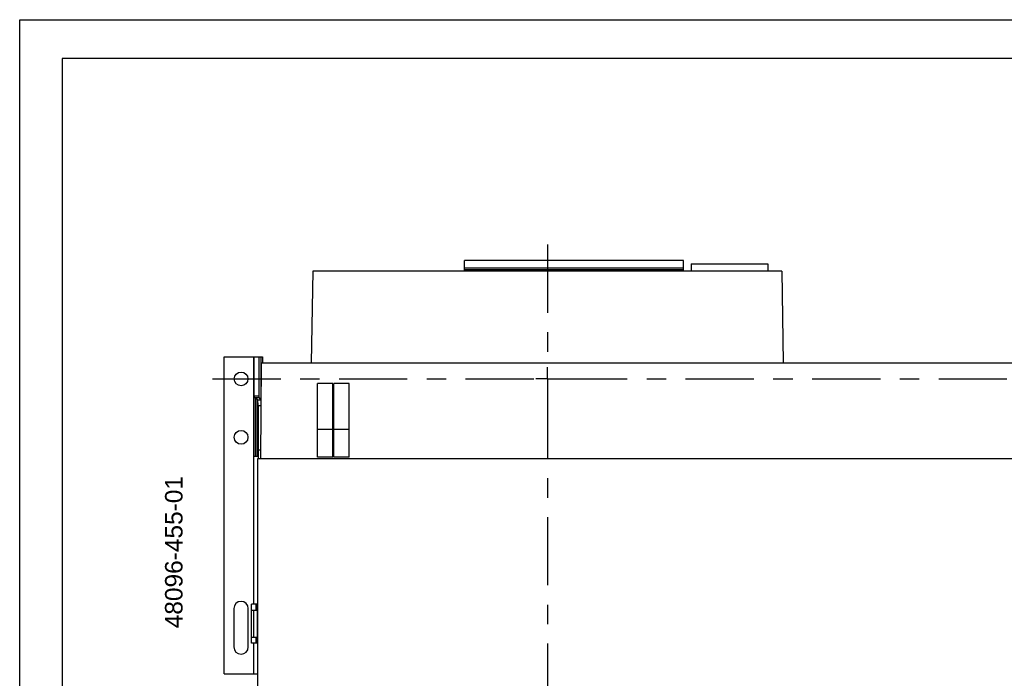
# Model space of a CAD drawing. Extents: x 0 to 17, y 0 to 11.
# Tile 3 of 27: x 0 to 5.1, y 7.6 to 11. Entities that reach past the tile are written whole.
import ezdxf
from ezdxf.enums import TextEntityAlignment as Align

# ---------------------------------------------------------------- set-up
doc = ezdxf.new("R2010")
doc.units = 0
doc.header["$LTSCALE"] = 0.935
doc.linetypes.add('CENTER', pattern=[0.6, 0.375, -0.075, 0.075, -0.075])
doc.layers.get('0').update_dxf_attribs({"linetype": 'CONTINUOUS'})
doc.layers.add('DEFAULT_1', color=7, linetype='CENTER')
doc.styles.add('TEXTSTYLE_0', font='arial.ttf', dxfattribs={"width": 0.8})

msp = doc.modelspace()

# ---------------------------------------------------------------- linework, layer by layer
at = {"color": 7, "linetype": 'CONTINUOUS'}
for p, q in [((0, 0), (0, 11)), ((0, 11), (17, 11)), ((3.4127700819, 9.7625938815), (2.2859984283, 9.7625938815)), ((2.2859984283, 9.7074757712), (2.2859984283, 9.7625938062)), ((3.4127700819, 9.7222526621), (2.2859984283, 9.7222526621)), ((3.4127700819, 9.7074757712), (3.4127700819, 9.7625938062)), ((3.4521401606, 9.7448773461), (3.4521401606, 9.7074757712)), ((3.4521401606, 9.7448773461), (3.845840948, 9.7448773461)), ((3.845840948, 9.7448773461), (3.845840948, 9.7074757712)), ((1.5067070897, 9.7074757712), (1.4984743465, 9.2358222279)), ((3.9172582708, 9.7074757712), (1.5067070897, 9.7074757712)), ((3.4127700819, 9.7144145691), (2.2859984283, 9.7144145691)), ((3.9172582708, 9.7074757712), (3.9254910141, 9.2358222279)), ((1.051352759, 7.6373970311), (1.051352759, 9.2673182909)), ((1.051352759, 9.2673182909), (1.2489905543, 9.2673182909)), ((1.2017464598, 9.2673182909), (1.2017464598, 7.9949718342)), ((1.2048960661, 8.7555072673), (1.2048960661, 9.2673182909)), ((1.2285181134, 9.2673182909), (1.2285181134, 9.0635929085)), ((1.2308243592, 9.0562042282), (1.2308243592, 9.2673182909)), ((1.239765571, 9.2673182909), (1.239765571, 9.0443388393)), ((1.2489905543, 9.2673182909), (1.2489905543, 9.2358222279)), ((1.2395417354, 8.7436962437), (1.2438364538, 9.2358222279)), ((1.2438364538, 9.2358222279), (6.8966643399, 9.2358222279)), ((1.5316677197, 8.7515702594), (1.5316677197, 9.1295230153)), ((1.6104078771, 9.1295230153), (1.5316677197, 9.1295230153)), ((1.6104078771, 8.7515702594), (1.6104078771, 9.1295230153)), ((1.614344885, 8.7515702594), (1.614344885, 9.1295230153)), ((1.6930850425, 9.1295230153), (1.614344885, 9.1295230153)), ((1.6930850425, 8.7515702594), (1.6930850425, 9.1295230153)), ((1.2285181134, 9.0635929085), (1.2048960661, 9.0635929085)), ((1.2141210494, 8.7555072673), (1.2141210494, 9.0562042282)), ((1.2141210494, 9.0562042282), (1.2230622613, 9.0443388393)), ((1.2308243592, 9.0562042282), (1.2141210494, 9.0562042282)), ((1.2230622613, 8.7555072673), (1.2230622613, 9.0443388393)), ((1.239765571, 9.0443388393), (1.2230622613, 9.0443388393)), ((1.2253685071, 9.0147841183), (1.2253685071, 8.7436962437)), ((1.2419074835, 9.0147841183), (1.2253685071, 9.0147841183)), ((1.2308243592, 9.0562042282), (1.239765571, 9.0443388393)), ((1.6104078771, 8.8933025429), (1.5316677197, 8.8933025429)), ((1.6930850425, 8.8933025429), (1.614344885, 8.8933025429)), ((1.2399196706, 8.7870033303), (1.2253685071, 8.7870033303)), ((1.2048960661, 8.7555072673), (1.2253685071, 8.7555072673)), ((1.2245811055, 7.420861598), (1.2245811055, 8.7436962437)), ((1.2245811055, 8.7436962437), (6.9159196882, 8.7436962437)), ((1.6104078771, 8.7515702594), (1.5316677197, 8.7515702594)), ((1.6930850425, 8.7515702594), (1.614344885, 8.7515702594)), ((1.1005653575, 7.9720427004), (1.1005653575, 7.7751923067)), ((1.1753685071, 7.7751923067), (1.1753685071, 7.9720427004)), ((1.1915102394, 7.7940899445), (1.1915102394, 7.9949718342)), ((1.2245811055, 7.9949718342), (1.1915102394, 7.9949718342)), ((1.1915102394, 7.9634757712), (1.2245811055, 7.9634757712)), ((1.2030414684, 7.8255860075), (1.2030414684, 7.9634757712)), ((1.2151322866, 7.9634757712), (1.2151322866, 7.9949718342)), ((1.2197447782, 7.9634757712), (1.2197447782, 7.9949718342)), ((1.2230622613, 7.8255860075), (1.2230622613, 7.9634757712)), ((1.1915102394, 7.8255860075), (1.2245811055, 7.8255860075)), ((1.2151322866, 7.7940899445), (1.2151322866, 7.8255860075)), ((1.2197447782, 7.7940899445), (1.2197447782, 7.8255860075)), ((1.2245811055, 7.7940899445), (1.1915102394, 7.7940899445)), ((1.2017464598, 7.7940899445), (1.2017464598, 7.6373970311)), ((1.051352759, 7.6373970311), (1.2245811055, 7.6373970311))]:
    msp.add_line(p, q, dxfattribs=at)
for centre in [(1.1379669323, 9.1531450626), (1.1379669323, 8.8527513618)]:
    msp.add_circle(centre, 0.0354330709, dxfattribs=at)
for centre, start, end in [((1.1379669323, 7.9720427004), 0, 180), ((1.1379669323, 7.7751923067), 180, 360)]:
    msp.add_arc(centre, 0.0374015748, start, end, dxfattribs=at)
at = {"color": 4, "linetype": 'CONTINUOUS'}
msp.add_open_spline([(0.2175, 10.8), (0.2175006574, 10.8000004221), (0.2175042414, 10.7999998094), (0.2175090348, 10.8000001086), (0.2175185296, 10.7999999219), (0.2175315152, 10.8000000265), (0.2175473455, 10.7999999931), (0.2175683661, 10.800000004), (0.2175946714, 10.7999999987), (0.2176367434, 10.8000000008), (0.217689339, 10.7999999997), (0.2177524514, 10.8000000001), (0.2178155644, 10.8), (0.2178997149, 10.8), (0.218004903, 10.8), (0.2181311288, 10.8), (0.2182994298, 10.8), (0.2185098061, 10.8), (0.2187622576, 10.8), (0.2190147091, 10.8), (0.2192671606, 10.8), (0.2196037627, 10.8), (0.2200245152, 10.8), (0.2205294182, 10.8), (0.2210343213, 10.8), (0.2217075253, 10.8), (0.2225490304, 10.8), (0.2235588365, 10.8), (0.2245686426, 10.8), (0.2255784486, 10.8), (0.2265882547, 10.8), (0.2279346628, 10.8), (0.229617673, 10.8), (0.2316372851, 10.8), (0.2336568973, 10.8), (0.2356765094, 10.8), (0.2376961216, 10.8), (0.2397157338, 10.8), (0.24240855, 10.8), (0.2457745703, 10.8), (0.2498137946, 10.8), (0.2538530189, 10.8), (0.2578922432, 10.8), (0.2619314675, 10.8), (0.2673171, 10.8), (0.2740491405, 10.8), (0.2821275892, 10.8), (0.2902060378, 10.8), (0.2982844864, 10.8), (0.3063629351, 10.8), (0.3144413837, 10.8), (0.3225198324, 10.8), (0.3332910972, 10.8), (0.3467551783, 10.8), (0.3629120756, 10.8), (0.3790689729, 10.8), (0.3952258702, 10.8), (0.4113827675, 10.8), (0.4275396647, 10.8), (0.4490821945, 10.8), (0.4760103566, 10.8), (0.5083241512, 10.8), (0.5406379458, 10.8), (0.5729517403, 10.8), (0.6052655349, 10.8), (0.6375793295, 10.8), (0.6698931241, 10.8), (0.7022069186, 10.8), (0.7452919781, 10.8), (0.7991483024, 10.8), (0.8637758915, 10.8), (0.9284034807, 10.8), (0.9930310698, 10.8), (1.057658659, 10.8), (1.1222862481, 10.8), (1.1869138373, 10.8), (1.2730839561, 10.8), (1.3807966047, 10.8), (1.510051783, 10.8), (1.6393069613, 10.8), (1.7685621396, 10.8), (1.8978173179, 10.8), (2.0270724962, 10.8), (2.1563276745, 10.8), (2.2855828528, 10.8), (2.4148380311, 10.8), (2.5871782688, 10.8), (2.802603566, 10.8), (3.0611139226, 10.8), (3.3196242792, 10.8), (3.5781346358, 10.8), (3.8366449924, 10.8), (4.095155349, 10.8), (4.3536657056, 10.8), (4.6121760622, 10.8), (4.9568565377, 10.8), (5.387707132, 10.8), (5.9047278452, 10.8), (6.4217485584, 10.8), (6.9387692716, 10.8), (7.4557899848, 10.8), (7.972810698, 10.8), (8.4898314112, 10.8), (9.0068521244, 10.8), (9.5238728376, 10.8), (10.0408935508, 10.8), (10.557914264, 10.8), (11.0749349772, 10.8), (11.5919556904, 10.8), (12.0228062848, 10.8), (12.3674867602, 10.8), (12.6259971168, 10.8), (12.8845074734, 10.8), (13.14301783, 10.8), (13.4015281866, 10.8), (13.6600385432, 10.8), (13.9185488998, 10.8), (14.1770592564, 10.8), (14.3924845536, 10.8), (14.5648247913, 10.8), (14.6940799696, 10.8), (14.8233351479, 10.8), (14.9525903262, 10.8), (15.0818455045, 10.8), (15.2111006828, 10.8), (15.3403558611, 10.8), (15.4696110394, 10.8), (15.5988662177, 10.8), (15.7065788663, 10.8), (15.7927489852, 10.8), (15.8573765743, 10.8), (15.9220041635, 10.8), (15.9866317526, 10.8), (16.0512593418, 10.8), (16.1158869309, 10.8), (16.1805145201, 10.8), (16.2343708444, 10.8), (16.2774559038, 10.8), (16.3097696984, 10.8), (16.342083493, 10.8), (16.3743972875, 10.8), (16.4067110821, 10.8), (16.4390248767, 10.8), (16.4713386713, 10.8), (16.5036524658, 10.8), (16.530580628, 10.8), (16.5521231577, 10.8), (16.568280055, 10.8), (16.5844369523, 10.8), (16.6005938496, 10.8), (16.6167507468, 10.8), (16.6329076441, 10.8), (16.6463717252, 10.8), (16.6571429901, 10.8), (16.6652214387, 10.8), (16.6732998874, 10.8), (16.681378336, 10.8), (16.6894567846, 10.8), (16.6975352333, 10.8), (16.7056136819, 10.8), (16.7123457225, 10.8), (16.7177313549, 10.8), (16.7217705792, 10.8), (16.7258098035, 10.8), (16.7298490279, 10.8), (16.7338882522, 10.8), (16.7372542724, 10.8), (16.7399470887, 10.8), (16.7419667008, 10.8), (16.743986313, 10.8), (16.7460059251, 10.8), (16.7480255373, 10.8), (16.7500451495, 10.8), (16.7517281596, 10.8), (16.7530745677, 10.8), (16.7540843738, 10.8), (16.7550941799, 10.8), (16.7561039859, 10.8), (16.757113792, 10.8), (16.7579552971, 10.8), (16.7586285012, 10.8), (16.7591334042, 10.8), (16.7596383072, 10.8), (16.7600590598, 10.8), (16.7603956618, 10.8), (16.7606481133, 10.8), (16.7609005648, 10.8), (16.7611530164, 10.8), (16.7613633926, 10.8), (16.7615316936, 10.8), (16.7616579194, 10.8), (16.7617631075, 10.8), (16.761847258, 10.8), (16.761910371, 10.8000000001), (16.7619734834, 10.7999999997), (16.7620260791, 10.8000000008), (16.762068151, 10.7999999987), (16.7620944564, 10.800000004), (16.762115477, 10.7999999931), (16.7621313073, 10.8000000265), (16.7621442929, 10.7999999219), (16.7621537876, 10.8000001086), (16.7621585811, 10.7999998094), (16.762163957, 10.8000007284), (16.7621625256, 10.7999972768), (16.7621629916, 10.7999941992), (16.7621627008, 10.799988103), (16.7621628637, 10.7999797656), (16.7621628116, 10.7999696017), (16.7621628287, 10.7999561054), (16.7621628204, 10.7999392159), (16.7621628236, 10.7999122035), (16.762162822, 10.7998784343), (16.7621628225, 10.7998379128), (16.7621628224, 10.7997973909), (16.7621628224, 10.7997433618), (16.7621628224, 10.7996758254), (16.7621628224, 10.7995947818), (16.7621628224, 10.7994867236), (16.7621628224, 10.7993516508), (16.7621628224, 10.7991895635), (16.7621628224, 10.7990274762), (16.7621628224, 10.7988653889), (16.7621628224, 10.7986492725), (16.7621628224, 10.798379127), (16.7621628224, 10.7980549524), (16.7621628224, 10.7977307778), (16.7621628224, 10.797298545), (16.7621628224, 10.796758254), (16.7621628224, 10.7961099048), (16.7621628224, 10.7954615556), (16.7621628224, 10.7948132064), (16.7621628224, 10.7941648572), (16.7621628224, 10.7933003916), (16.7621628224, 10.7922198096), (16.7621628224, 10.7909231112), (16.7621628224, 10.7896264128), (16.7621628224, 10.7883297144), (16.7621628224, 10.787033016), (16.7621628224, 10.7857363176), (16.7621628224, 10.7840073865), (16.7621628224, 10.7818462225), (16.7621628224, 10.7792528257), (16.7621628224, 10.7766594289), (16.7621628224, 10.7740660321), (16.7621628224, 10.7714726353), (16.7621628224, 10.7680147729), (16.7621628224, 10.7636924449), (16.7621628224, 10.7585056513), (16.7621628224, 10.7533188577), (16.7621628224, 10.7481320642), (16.7621628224, 10.7429452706), (16.7621628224, 10.737758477), (16.7621628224, 10.7325716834), (16.7621628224, 10.7256559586), (16.7621628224, 10.7170113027), (16.7621628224, 10.7066377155), (16.7621628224, 10.6962641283), (16.7621628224, 10.6858905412), (16.7621628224, 10.675516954), (16.7621628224, 10.6651433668), (16.7621628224, 10.6513119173), (16.7621628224, 10.6340226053), (16.7621628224, 10.613275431), (16.7621628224, 10.5925282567), (16.7621628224, 10.5717810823), (16.7621628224, 10.551033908), (16.7621628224, 10.5302867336), (16.7621628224, 10.5095395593), (16.7621628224, 10.488792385), (16.7621628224, 10.4611294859), (16.7621628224, 10.426550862), (16.7621628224, 10.3850565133), (16.7621628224, 10.3435621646), (16.7621628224, 10.302067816), (16.7621628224, 10.2605734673), (16.7621628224, 10.2190791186), (16.7621628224, 10.17758477), (16.7621628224, 10.1222589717), (16.7621628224, 10.0531017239), (16.7621628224, 9.9701130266), (16.7621628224, 9.8871243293), (16.7621628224, 9.8041356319), (16.7621628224, 9.7211469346), (16.7621628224, 9.6381582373), (16.7621628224, 9.5551695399), (16.7621628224, 9.4721808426), (16.7621628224, 9.3891921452), (16.7621628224, 9.2785405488), (16.7621628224, 9.1402260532), (16.7621628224, 8.9742486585), (16.7621628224, 8.8082712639), (16.7621628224, 8.6422938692), (16.7621628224, 8.4763164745), (16.7621628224, 8.3103390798), (16.7621628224, 8.1443616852), (16.7621628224, 7.9783842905), (16.7621628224, 7.7570810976), (16.7621628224, 7.4804521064), (16.7621628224, 7.1484973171), (16.7621628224, 6.8165425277), (16.7621628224, 6.4845877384), (16.7621628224, 6.152632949), (16.7621628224, 5.8206781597), (16.7621628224, 5.4887233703), (16.7621628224, 5.156768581), (16.7621628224, 4.8248137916), (16.7621628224, 4.4928590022), (16.7621628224, 4.1609042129), (16.7621628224, 3.8289494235), (16.7621628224, 3.4969946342), (16.7621628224, 3.220365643), (16.7621628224, 2.9990624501), (16.7621628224, 2.8330850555), (16.7621628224, 2.6671076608), (16.7621628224, 2.5011302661), (16.7621628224, 2.3351528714), (16.7621628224, 2.1691754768), (16.7621628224, 2.0031980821), (16.7621628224, 1.8372206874), (16.7621628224, 1.6989061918), (16.7621628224, 1.5882545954), (16.7621628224, 1.505265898), (16.7621628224, 1.4222772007), (16.7621628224, 1.3392885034), (16.7621628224, 1.256299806), (16.7621628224, 1.1733111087), (16.7621628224, 1.0903224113), (16.7621628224, 1.007333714), (16.7621628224, 0.9243450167), (16.7621628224, 0.8551877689), (16.7621628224, 0.7998619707), (16.7621628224, 0.758367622), (16.7621628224, 0.7168732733), (16.7621628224, 0.6753789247), (16.7621628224, 0.633884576), (16.7621628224, 0.5923902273), (16.7621628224, 0.5508958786), (16.7621628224, 0.5163172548), (16.7621628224, 0.4886543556), (16.7621628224, 0.4679071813), (16.7621628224, 0.447160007), (16.7621628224, 0.4264128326), (16.7621628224, 0.4056656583), (16.7621628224, 0.384918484), (16.7621628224, 0.3641713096), (16.7621628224, 0.3434241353), (16.7621628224, 0.3261348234), (16.7621628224, 0.3123033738), (16.7621628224, 0.3019297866), (16.7621628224, 0.2915561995), (16.7621628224, 0.2811826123), (16.7621628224, 0.2708090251), (16.7621628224, 0.260435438), (16.7621628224, 0.251790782), (16.7621628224, 0.2448750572), (16.7621628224, 0.2396882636), (16.7621628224, 0.23450147), (16.7621628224, 0.2293146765), (16.7621628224, 0.2241278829), (16.7621628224, 0.2189410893), (16.7621628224, 0.2137542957), (16.7621628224, 0.2094319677), (16.7621628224, 0.2059741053), (16.7621628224, 0.2033807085), (16.7621628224, 0.2007873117), (16.7621628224, 0.198193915), (16.7621628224, 0.1956005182), (16.7621628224, 0.1934393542), (16.7621628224, 0.191710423), (16.7621628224, 0.1904137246), (16.7621628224, 0.1891170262), (16.7621628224, 0.1878203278), (16.7621628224, 0.1865236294), (16.7621628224, 0.185226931), (16.7621628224, 0.184146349), (16.7621628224, 0.1832818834), (16.7621628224, 0.1826335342), (16.7621628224, 0.181985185), (16.7621628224, 0.1813368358), (16.7621628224, 0.1806884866), (16.7621628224, 0.1801481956), (16.7621628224, 0.1797159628), (16.7621628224, 0.1793917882), (16.7621628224, 0.1790676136), (16.7621628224, 0.1787974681), (16.7621628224, 0.1785813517), (16.7621628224, 0.1784192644), (16.7621628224, 0.1782571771), (16.7621628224, 0.1780950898), (16.7621628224, 0.1779600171), (16.7621628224, 0.1778519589), (16.7621628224, 0.1777709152), (16.7621628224, 0.1777033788), (16.7621628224, 0.1776493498), (16.7621628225, 0.1776088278), (16.762162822, 0.1775683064), (16.7621628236, 0.1775345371), (16.7621628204, 0.1775075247), (16.7621628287, 0.1774906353), (16.7621628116, 0.1774771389), (16.7621628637, 0.177466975), (16.7621627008, 0.1774586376), (16.7621629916, 0.1774525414), (16.7621625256, 0.1774494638), (16.762163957, 0.1774460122), (16.7621585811, 0.1774469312), (16.7621537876, 0.177446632), (16.7621442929, 0.1774468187), (16.7621313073, 0.1774467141), (16.762115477, 0.1774467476), (16.7620944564, 0.1774467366), (16.762068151, 0.1774467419), (16.7620260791, 0.1774467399), (16.7619734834, 0.1774467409), (16.761910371, 0.1774467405), (16.761847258, 0.1774467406), (16.7617631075, 0.1774467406), (16.7616579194, 0.1774467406), (16.7615316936, 0.1774467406), (16.7613633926, 0.1774467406), (16.7611530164, 0.1774467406), (16.7609005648, 0.1774467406), (16.7606481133, 0.1774467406), (16.7603956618, 0.1774467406), (16.7600590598, 0.1774467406), (16.7596383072, 0.1774467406), (16.7591334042, 0.1774467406), (16.7586285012, 0.1774467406), (16.7579552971, 0.1774467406), (16.757113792, 0.1774467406), (16.7561039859, 0.1774467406), (16.7550941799, 0.1774467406), (16.7540843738, 0.1774467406), (16.7530745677, 0.1774467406), (16.7517281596, 0.1774467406), (16.7500451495, 0.1774467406), (16.7480255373, 0.1774467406), (16.7460059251, 0.1774467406), (16.743986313, 0.1774467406), (16.7419667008, 0.1774467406), (16.7399470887, 0.1774467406), (16.7372542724, 0.1774467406), (16.7338882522, 0.1774467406), (16.7298490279, 0.1774467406), (16.7258098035, 0.1774467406), (16.7217705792, 0.1774467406), (16.7177313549, 0.1774467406), (16.7123457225, 0.1774467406), (16.7056136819, 0.1774467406), (16.6975352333, 0.1774467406), (16.6894567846, 0.1774467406), (16.681378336, 0.1774467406), (16.6732998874, 0.1774467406), (16.6652214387, 0.1774467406), (16.6571429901, 0.1774467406), (16.6463717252, 0.1774467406), (16.6329076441, 0.1774467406), (16.6167507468, 0.1774467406), (16.6005938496, 0.1774467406), (16.5844369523, 0.1774467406), (16.568280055, 0.1774467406), (16.5521231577, 0.1774467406), (16.530580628, 0.1774467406), (16.5036524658, 0.1774467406), (16.4713386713, 0.1774467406), (16.4390248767, 0.1774467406), (16.4067110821, 0.1774467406), (16.3743972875, 0.1774467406), (16.342083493, 0.1774467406), (16.3097696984, 0.1774467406), (16.2774559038, 0.1774467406), (16.2343708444, 0.1774467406), (16.1805145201, 0.1774467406), (16.1158869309, 0.1774467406), (16.0512593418, 0.1774467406), (15.9866317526, 0.1774467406), (15.9220041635, 0.1774467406), (15.8573765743, 0.1774467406), (15.7927489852, 0.1774467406), (15.7065788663, 0.1774467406), (15.5988662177, 0.1774467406), (15.4696110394, 0.1774467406), (15.3403558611, 0.1774467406), (15.2111006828, 0.1774467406), (15.0818455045, 0.1774467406), (14.9525903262, 0.1774467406), (14.8233351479, 0.1774467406), (14.6940799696, 0.1774467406), (14.5648247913, 0.1774467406), (14.3924845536, 0.1774467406), (14.1770592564, 0.1774467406), (13.9185488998, 0.1774467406), (13.6600385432, 0.1774467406), (13.4015281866, 0.1774467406), (13.14301783, 0.1774467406), (12.8845074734, 0.1774467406), (12.6259971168, 0.1774467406), (12.3674867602, 0.1774467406), (12.0228062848, 0.1774467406), (11.5919556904, 0.1774467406), (11.0749349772, 0.1774467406), (10.557914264, 0.1774467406), (10.0408935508, 0.1774467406), (9.5238728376, 0.1774467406), (9.0068521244, 0.1774467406), (8.4898314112, 0.1774467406), (7.972810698, 0.1774467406), (7.4557899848, 0.1774467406), (6.9387692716, 0.1774467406), (6.4217485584, 0.1774467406), (5.9047278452, 0.1774467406), (5.387707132, 0.1774467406), (4.9568565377, 0.1774467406), (4.6121760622, 0.1774467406), (4.3536657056, 0.1774467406), (4.095155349, 0.1774467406), (3.8366449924, 0.1774467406), (3.5781346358, 0.1774467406), (3.3196242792, 0.1774467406), (3.0611139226, 0.1774467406), (2.802603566, 0.1774467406), (2.5871782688, 0.1774467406), (2.4148380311, 0.1774467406), (2.2855828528, 0.1774467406), (2.1563276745, 0.1774467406), (2.0270724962, 0.1774467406), (1.8978173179, 0.1774467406), (1.7685621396, 0.1774467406), (1.6393069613, 0.1774467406), (1.510051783, 0.1774467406), (1.3807966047, 0.1774467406), (1.2730839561, 0.1774467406), (1.1869138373, 0.1774467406), (1.1222862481, 0.1774467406), (1.057658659, 0.1774467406), (0.9930310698, 0.1774467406), (0.9284034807, 0.1774467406), (0.8637758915, 0.1774467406), (0.7991483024, 0.1774467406), (0.7452919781, 0.1774467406), (0.7022069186, 0.1774467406), (0.6698931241, 0.1774467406), (0.6375793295, 0.1774467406), (0.6052655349, 0.1774467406), (0.5729517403, 0.1774467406), (0.5406379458, 0.1774467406), (0.5083241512, 0.1774467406), (0.4760103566, 0.1774467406), (0.4490821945, 0.1774467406), (0.4275396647, 0.1774467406), (0.4113827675, 0.1774467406), (0.3952258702, 0.1774467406), (0.3790689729, 0.1774467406), (0.3629120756, 0.1774467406), (0.3467551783, 0.1774467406), (0.3332910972, 0.1774467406), (0.3225198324, 0.1774467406), (0.3144413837, 0.1774467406), (0.3063629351, 0.1774467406), (0.2982844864, 0.1774467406), (0.2902060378, 0.1774467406), (0.2821275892, 0.1774467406), (0.2740491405, 0.1774467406), (0.2673171, 0.1774467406), (0.2619314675, 0.1774467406), (0.2578922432, 0.1774467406), (0.2538530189, 0.1774467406), (0.2498137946, 0.1774467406), (0.2457745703, 0.1774467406), (0.24240855, 0.1774467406), (0.2397157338, 0.1774467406), (0.2376961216, 0.1774467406), (0.2356765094, 0.1774467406), (0.2336568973, 0.1774467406), (0.2316372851, 0.1774467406), (0.229617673, 0.1774467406), (0.2279346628, 0.1774467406), (0.2265882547, 0.1774467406), (0.2255784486, 0.1774467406), (0.2245686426, 0.1774467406), (0.2235588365, 0.1774467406), (0.2225490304, 0.1774467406), (0.2217075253, 0.1774467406), (0.2210343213, 0.1774467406), (0.2205294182, 0.1774467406), (0.2200245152, 0.1774467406), (0.2196037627, 0.1774467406), (0.2192671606, 0.1774467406), (0.2190147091, 0.1774467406), (0.2187622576, 0.1774467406), (0.2185098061, 0.1774467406), (0.2182994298, 0.1774467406), (0.2181311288, 0.1774467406), (0.218004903, 0.1774467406), (0.2178997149, 0.1774467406), (0.2178155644, 0.1774467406), (0.2177524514, 0.1774467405), (0.217689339, 0.1774467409), (0.2176367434, 0.1774467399), (0.2175946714, 0.1774467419), (0.2175683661, 0.1774467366), (0.2175473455, 0.1774467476), (0.2175315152, 0.1774467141), (0.2175185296, 0.1774468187), (0.2175090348, 0.177446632), (0.2175042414, 0.1774469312), (0.2174988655, 0.1774460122), (0.2175002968, 0.1774494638), (0.2174998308, 0.1774525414), (0.2175001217, 0.1774586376), (0.2174999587, 0.177466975), (0.2175000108, 0.1774771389), (0.2174999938, 0.1774906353), (0.2175000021, 0.1775075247), (0.2174999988, 0.1775345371), (0.2175000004, 0.1775683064), (0.2174999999, 0.1776088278), (0.2175, 0.1776493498), (0.2175, 0.1777033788), (0.2175, 0.1777709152), (0.2175, 0.1778519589), (0.2175, 0.1779600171), (0.2175, 0.1780950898), (0.2175, 0.1782571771), (0.2175, 0.1784192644), (0.2175, 0.1785813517), (0.2175, 0.1787974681), (0.2175, 0.1790676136), (0.2175, 0.1793917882), (0.2175, 0.1797159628), (0.2175, 0.1801481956), (0.2175, 0.1806884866), (0.2175, 0.1813368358), (0.2175, 0.181985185), (0.2175, 0.1826335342), (0.2175, 0.1832818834), (0.2175, 0.184146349), (0.2175, 0.185226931), (0.2175, 0.1865236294), (0.2175, 0.1878203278), (0.2175, 0.1891170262), (0.2175, 0.1904137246), (0.2175, 0.191710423), (0.2175, 0.1934393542), (0.2175, 0.1956005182), (0.2175, 0.198193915), (0.2175, 0.2007873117), (0.2175, 0.2033807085), (0.2175, 0.2059741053), (0.2175, 0.2094319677), (0.2175, 0.2137542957), (0.2175, 0.2189410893), (0.2175, 0.2241278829), (0.2175, 0.2293146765), (0.2175, 0.23450147), (0.2175, 0.2396882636), (0.2175, 0.2448750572), (0.2175, 0.251790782), (0.2175, 0.260435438), (0.2175, 0.2708090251), (0.2175, 0.2811826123), (0.2175, 0.2915561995), (0.2175, 0.3019297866), (0.2175, 0.3123033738), (0.2175, 0.3261348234), (0.2175, 0.3434241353), (0.2175, 0.3641713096), (0.2175, 0.384918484), (0.2175, 0.4056656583), (0.2175, 0.4264128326), (0.2175, 0.447160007), (0.2175, 0.4679071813), (0.2175, 0.4886543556), (0.2175, 0.5163172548), (0.2175, 0.5508958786), (0.2175, 0.5923902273), (0.2175, 0.633884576), (0.2175, 0.6753789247), (0.2175, 0.7168732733), (0.2175, 0.758367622), (0.2175, 0.7998619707), (0.2175, 0.8551877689), (0.2175, 0.9243450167), (0.2175, 1.007333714), (0.2175, 1.0903224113), (0.2175, 1.1733111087), (0.2175, 1.256299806), (0.2175, 1.3392885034), (0.2175, 1.4222772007), (0.2175, 1.505265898), (0.2175, 1.5882545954), (0.2175, 1.6989061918), (0.2175, 1.8372206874), (0.2175, 2.0031980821), (0.2175, 2.1691754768), (0.2175, 2.3351528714), (0.2175, 2.5011302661), (0.2175, 2.6671076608), (0.2175, 2.8330850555), (0.2175, 2.9990624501), (0.2175, 3.220365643), (0.2175, 3.4969946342), (0.2175, 3.8289494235), (0.2175, 4.1609042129), (0.2175, 4.4928590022), (0.2175, 4.8248137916), (0.2175, 5.156768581), (0.2175, 5.4887233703), (0.2175, 5.8206781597), (0.2175, 6.152632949), (0.2175, 6.4845877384), (0.2175, 6.8165425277), (0.2175, 7.1484973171), (0.2175, 7.4804521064), (0.2175, 7.7570810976), (0.2175, 7.9783842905), (0.2175, 8.1443616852), (0.2175, 8.3103390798), (0.2175, 8.4763164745), (0.2175, 8.6422938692), (0.2175, 8.8082712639), (0.2175, 8.9742486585), (0.2175, 9.1402260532), (0.2175, 9.2785405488), (0.2175, 9.3891921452), (0.2175, 9.4721808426), (0.2175, 9.5551695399), (0.2175, 9.6381582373), (0.2175, 9.7211469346), (0.2175, 9.8041356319), (0.2175, 9.8871243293), (0.2175, 9.9701130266), (0.2175, 10.0531017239), (0.2175, 10.1222589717), (0.2175, 10.17758477), (0.2175, 10.2190791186), (0.2175, 10.2605734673), (0.2175, 10.302067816), (0.2175, 10.3435621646), (0.2175, 10.3850565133), (0.2175, 10.426550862), (0.2175, 10.4611294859), (0.2175, 10.488792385), (0.2175, 10.5095395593), (0.2175, 10.5302867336), (0.2175, 10.551033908), (0.2175, 10.5717810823), (0.2175, 10.5925282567), (0.2175, 10.613275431), (0.2175, 10.6340226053), (0.2175, 10.6513119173), (0.2175, 10.6651433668), (0.2175, 10.675516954), (0.2175, 10.6858905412), (0.2175, 10.6962641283), (0.2175, 10.7066377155), (0.2175, 10.7170113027), (0.2175, 10.7256559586), (0.2175, 10.7325716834), (0.2175, 10.737758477), (0.2175, 10.7429452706), (0.2175, 10.7481320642), (0.2175, 10.7533188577), (0.2175, 10.7585056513), (0.2175, 10.7636924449), (0.2175, 10.7680147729), (0.2175, 10.7714726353), (0.2175, 10.7740660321), (0.2175, 10.7766594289), (0.2175, 10.7792528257), (0.2175, 10.7818462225), (0.2175, 10.7840073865), (0.2175, 10.7857363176), (0.2175, 10.787033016), (0.2175, 10.7883297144), (0.2175, 10.7896264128), (0.2175, 10.7909231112), (0.2175, 10.7922198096), (0.2175, 10.7933003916), (0.2175, 10.7941648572), (0.2175, 10.7948132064), (0.2175, 10.7954615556), (0.2175, 10.7961099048), (0.2175, 10.796758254), (0.2175, 10.797298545), (0.2175, 10.7977307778), (0.2175, 10.7980549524), (0.2175, 10.798379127), (0.2175, 10.7986492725), (0.2175, 10.7988653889), (0.2175, 10.7990274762), (0.2175, 10.7991895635), (0.2175, 10.7993516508), (0.2175, 10.7994867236), (0.2175, 10.7995947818), (0.2175, 10.7996758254), (0.2175, 10.7997433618), (0.2175, 10.7997973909), (0.2174999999, 10.7998379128), (0.2175000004, 10.7998784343), (0.2174999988, 10.7999122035), (0.2175000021, 10.7999392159), (0.2174999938, 10.7999561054), (0.2175000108, 10.7999696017), (0.2174999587, 10.7999797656), (0.2175001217, 10.799988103), (0.2174998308, 10.7999941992), (0.2175002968, 10.7999972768), (0.2174993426, 10.7999995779), (0.2175, 10.8)], degree=3, knots=[0, 0, 0, 0, 5.96e-08, 1.192e-07, 2.384e-07, 4.768e-07, 7.153e-07, 9.537e-07, 1.4305e-06, 1.9073e-06, 2.861e-06, 3.8147e-06, 4.7684e-06, 5.722e-06, 7.6294e-06, 9.5367e-06, 1.14441e-05, 1.52588e-05, 1.90735e-05, 2.28882e-05, 2.67029e-05, 3.05176e-05, 3.8147e-05, 4.57764e-05, 5.34058e-05, 6.10352e-05, 7.62939e-05, 9.15527e-05, 0.0001068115, 0.0001220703, 0.0001373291, 0.0001525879, 0.0001831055, 0.000213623, 0.0002441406, 0.0002746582, 0.0003051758, 0.0003356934, 0.0003662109, 0.0004272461, 0.0004882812, 0.0005493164, 0.0006103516, 0.0006713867, 0.0007324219, 0.0008544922, 0.0009765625, 0.0010986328, 0.0012207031, 0.0013427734, 0.0014648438, 0.0015869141, 0.0017089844, 0.001953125, 0.0021972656, 0.0024414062, 0.0026855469, 0.0029296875, 0.0031738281, 0.0034179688, 0.00390625, 0.0043945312, 0.0048828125, 0.0053710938, 0.005859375, 0.0063476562, 0.0068359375, 0.0073242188, 0.0078125, 0.0087890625, 0.009765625, 0.0107421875, 0.01171875, 0.0126953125, 0.013671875, 0.0146484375, 0.015625, 0.017578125, 0.01953125, 0.021484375, 0.0234375, 0.025390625, 0.02734375, 0.029296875, 0.03125, 0.033203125, 0.03515625, 0.0390625, 0.04296875, 0.046875, 0.05078125, 0.0546875, 0.05859375, 0.0625, 0.06640625, 0.0703125, 0.078125, 0.0859375, 0.09375, 0.1015625, 0.109375, 0.1171875, 0.125, 0.1328125, 0.140625, 0.1484375, 0.15625, 0.1640625, 0.171875, 0.1796875, 0.18359375, 0.1875, 0.19140625, 0.1953125, 0.19921875, 0.203125, 0.20703125, 0.2109375, 0.21484375, 0.216796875, 0.21875, 0.220703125, 0.22265625, 0.224609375, 0.2265625, 0.228515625, 0.23046875, 0.232421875, 0.234375, 0.2353515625, 0.236328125, 0.2373046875, 0.23828125, 0.2392578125, 0.240234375, 0.2412109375, 0.2421875, 0.2426757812, 0.2431640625, 0.2436523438, 0.244140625, 0.2446289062, 0.2451171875, 0.2456054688, 0.24609375, 0.2465820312, 0.2468261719, 0.2470703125, 0.2473144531, 0.2475585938, 0.2478027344, 0.248046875, 0.2482910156, 0.2484130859, 0.2485351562, 0.2486572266, 0.2487792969, 0.2489013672, 0.2490234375, 0.2491455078, 0.2492675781, 0.2493286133, 0.2493896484, 0.2494506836, 0.2495117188, 0.2495727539, 0.2496337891, 0.2496643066, 0.2496948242, 0.2497253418, 0.2497558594, 0.249786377, 0.2498168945, 0.2498474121, 0.2498626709, 0.2498779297, 0.2498931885, 0.2499084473, 0.2499237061, 0.2499389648, 0.2499465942, 0.2499542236, 0.249961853, 0.2499694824, 0.2499732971, 0.2499771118, 0.2499809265, 0.2499847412, 0.2499885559, 0.2499904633, 0.2499923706, 0.249994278, 0.2499952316, 0.2499961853, 0.249997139, 0.2499980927, 0.2499985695, 0.2499990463, 0.2499992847, 0.2499995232, 0.2499997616, 0.2499998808, 0.2499999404, 0.25, 0.2500000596, 0.2500001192, 0.2500002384, 0.2500004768, 0.2500007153, 0.2500009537, 0.2500014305, 0.2500019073, 0.250002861, 0.2500038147, 0.2500047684, 0.250005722, 0.2500076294, 0.2500095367, 0.2500114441, 0.2500152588, 0.2500190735, 0.2500228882, 0.2500267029, 0.2500305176, 0.250038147, 0.2500457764, 0.2500534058, 0.2500610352, 0.2500762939, 0.2500915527, 0.2501068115, 0.2501220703, 0.2501373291, 0.2501525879, 0.2501831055, 0.250213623, 0.2502441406, 0.2502746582, 0.2503051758, 0.2503356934, 0.2503662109, 0.2504272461, 0.2504882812, 0.2505493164, 0.2506103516, 0.2506713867, 0.2507324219, 0.2508544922, 0.2509765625, 0.2510986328, 0.2512207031, 0.2513427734, 0.2514648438, 0.2515869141, 0.2517089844, 0.251953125, 0.2521972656, 0.2524414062, 0.2526855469, 0.2529296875, 0.2531738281, 0.2534179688, 0.25390625, 0.2543945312, 0.2548828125, 0.2553710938, 0.255859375, 0.2563476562, 0.2568359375, 0.2573242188, 0.2578125, 0.2587890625, 0.259765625, 0.2607421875, 0.26171875, 0.2626953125, 0.263671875, 0.2646484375, 0.265625, 0.267578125, 0.26953125, 0.271484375, 0.2734375, 0.275390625, 0.27734375, 0.279296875, 0.28125, 0.283203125, 0.28515625, 0.2890625, 0.29296875, 0.296875, 0.30078125, 0.3046875, 0.30859375, 0.3125, 0.31640625, 0.3203125, 0.328125, 0.3359375, 0.34375, 0.3515625, 0.359375, 0.3671875, 0.375, 0.3828125, 0.390625, 0.3984375, 0.40625, 0.4140625, 0.421875, 0.4296875, 0.43359375, 0.4375, 0.44140625, 0.4453125, 0.44921875, 0.453125, 0.45703125, 0.4609375, 0.46484375, 0.466796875, 0.46875, 0.470703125, 0.47265625, 0.474609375, 0.4765625, 0.478515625, 0.48046875, 0.482421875, 0.484375, 0.4853515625, 0.486328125, 0.4873046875, 0.48828125, 0.4892578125, 0.490234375, 0.4912109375, 0.4921875, 0.4926757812, 0.4931640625, 0.4936523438, 0.494140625, 0.4946289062, 0.4951171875, 0.4956054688, 0.49609375, 0.4965820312, 0.4968261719, 0.4970703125, 0.4973144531, 0.4975585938, 0.4978027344, 0.498046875, 0.4982910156, 0.4984130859, 0.4985351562, 0.4986572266, 0.4987792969, 0.4989013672, 0.4990234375, 0.4991455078, 0.4992675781, 0.4993286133, 0.4993896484, 0.4994506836, 0.4995117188, 0.4995727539, 0.4996337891, 0.4996643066, 0.4996948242, 0.4997253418, 0.4997558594, 0.499786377, 0.4998168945, 0.4998474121, 0.4998626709, 0.4998779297, 0.4998931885, 0.4999084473, 0.4999237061, 0.4999389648, 0.4999465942, 0.4999542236, 0.499961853, 0.4999694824, 0.4999732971, 0.4999771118, 0.4999809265, 0.4999847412, 0.4999885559, 0.4999904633, 0.4999923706, 0.499994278, 0.4999952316, 0.4999961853, 0.499997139, 0.4999980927, 0.4999985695, 0.4999990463, 0.4999992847, 0.4999995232, 0.4999997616, 0.4999998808, 0.4999999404, 0.5, 0.5000000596, 0.5000001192, 0.5000002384, 0.5000004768, 0.5000007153, 0.5000009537, 0.5000014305, 0.5000019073, 0.500002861, 0.5000038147, 0.5000047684, 0.500005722, 0.5000076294, 0.5000095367, 0.5000114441, 0.5000152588, 0.5000190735, 0.5000228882, 0.5000267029, 0.5000305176, 0.500038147, 0.5000457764, 0.5000534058, 0.5000610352, 0.5000762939, 0.5000915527, 0.5001068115, 0.5001220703, 0.5001373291, 0.5001525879, 0.5001831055, 0.500213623, 0.5002441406, 0.5002746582, 0.5003051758, 0.5003356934, 0.5003662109, 0.5004272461, 0.5004882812, 0.5005493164, 0.5006103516, 0.5006713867, 0.5007324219, 0.5008544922, 0.5009765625, 0.5010986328, 0.5012207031, 0.5013427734, 0.5014648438, 0.5015869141, 0.5017089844, 0.501953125, 0.5021972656, 0.5024414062, 0.5026855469, 0.5029296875, 0.5031738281, 0.5034179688, 0.50390625, 0.5043945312, 0.5048828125, 0.5053710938, 0.505859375, 0.5063476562, 0.5068359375, 0.5073242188, 0.5078125, 0.5087890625, 0.509765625, 0.5107421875, 0.51171875, 0.5126953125, 0.513671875, 0.5146484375, 0.515625, 0.517578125, 0.51953125, 0.521484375, 0.5234375, 0.525390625, 0.52734375, 0.529296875, 0.53125, 0.533203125, 0.53515625, 0.5390625, 0.54296875, 0.546875, 0.55078125, 0.5546875, 0.55859375, 0.5625, 0.56640625, 0.5703125, 0.578125, 0.5859375, 0.59375, 0.6015625, 0.609375, 0.6171875, 0.625, 0.6328125, 0.640625, 0.6484375, 0.65625, 0.6640625, 0.671875, 0.6796875, 0.68359375, 0.6875, 0.69140625, 0.6953125, 0.69921875, 0.703125, 0.70703125, 0.7109375, 0.71484375, 0.716796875, 0.71875, 0.720703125, 0.72265625, 0.724609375, 0.7265625, 0.728515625, 0.73046875, 0.732421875, 0.734375, 0.7353515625, 0.736328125, 0.7373046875, 0.73828125, 0.7392578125, 0.740234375, 0.7412109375, 0.7421875, 0.7426757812, 0.7431640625, 0.7436523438, 0.744140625, 0.7446289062, 0.7451171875, 0.7456054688, 0.74609375, 0.7465820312, 0.7468261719, 0.7470703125, 0.7473144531, 0.7475585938, 0.7478027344, 0.748046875, 0.7482910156, 0.7484130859, 0.7485351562, 0.7486572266, 0.7487792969, 0.7489013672, 0.7490234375, 0.7491455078, 0.7492675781, 0.7493286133, 0.7493896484, 0.7494506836, 0.7495117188, 0.7495727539, 0.7496337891, 0.7496643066, 0.7496948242, 0.7497253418, 0.7497558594, 0.749786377, 0.7498168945, 0.7498474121, 0.7498626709, 0.7498779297, 0.7498931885, 0.7499084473, 0.7499237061, 0.7499389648, 0.7499465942, 0.7499542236, 0.749961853, 0.7499694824, 0.7499732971, 0.7499771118, 0.7499809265, 0.7499847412, 0.7499885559, 0.7499904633, 0.7499923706, 0.749994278, 0.7499952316, 0.7499961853, 0.749997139, 0.7499980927, 0.7499985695, 0.7499990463, 0.7499992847, 0.7499995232, 0.7499997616, 0.7499998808, 0.7499999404, 0.75, 0.7500000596, 0.7500001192, 0.7500002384, 0.7500004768, 0.7500007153, 0.7500009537, 0.7500014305, 0.7500019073, 0.750002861, 0.7500038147, 0.7500047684, 0.750005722, 0.7500076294, 0.7500095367, 0.7500114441, 0.7500152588, 0.7500190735, 0.7500228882, 0.7500267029, 0.7500305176, 0.750038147, 0.7500457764, 0.7500534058, 0.7500610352, 0.7500762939, 0.7500915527, 0.7501068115, 0.7501220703, 0.7501373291, 0.7501525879, 0.7501831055, 0.750213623, 0.7502441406, 0.7502746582, 0.7503051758, 0.7503356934, 0.7503662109, 0.7504272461, 0.7504882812, 0.7505493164, 0.7506103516, 0.7506713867, 0.7507324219, 0.7508544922, 0.7509765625, 0.7510986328, 0.7512207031, 0.7513427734, 0.7514648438, 0.7515869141, 0.7517089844, 0.751953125, 0.7521972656, 0.7524414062, 0.7526855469, 0.7529296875, 0.7531738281, 0.7534179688, 0.75390625, 0.7543945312, 0.7548828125, 0.7553710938, 0.755859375, 0.7563476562, 0.7568359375, 0.7573242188, 0.7578125, 0.7587890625, 0.759765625, 0.7607421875, 0.76171875, 0.7626953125, 0.763671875, 0.7646484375, 0.765625, 0.767578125, 0.76953125, 0.771484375, 0.7734375, 0.775390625, 0.77734375, 0.779296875, 0.78125, 0.783203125, 0.78515625, 0.7890625, 0.79296875, 0.796875, 0.80078125, 0.8046875, 0.80859375, 0.8125, 0.81640625, 0.8203125, 0.828125, 0.8359375, 0.84375, 0.8515625, 0.859375, 0.8671875, 0.875, 0.8828125, 0.890625, 0.8984375, 0.90625, 0.9140625, 0.921875, 0.9296875, 0.93359375, 0.9375, 0.94140625, 0.9453125, 0.94921875, 0.953125, 0.95703125, 0.9609375, 0.96484375, 0.966796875, 0.96875, 0.970703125, 0.97265625, 0.974609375, 0.9765625, 0.978515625, 0.98046875, 0.982421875, 0.984375, 0.9853515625, 0.986328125, 0.9873046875, 0.98828125, 0.9892578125, 0.990234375, 0.9912109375, 0.9921875, 0.9926757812, 0.9931640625, 0.9936523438, 0.994140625, 0.9946289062, 0.9951171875, 0.9956054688, 0.99609375, 0.9965820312, 0.9968261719, 0.9970703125, 0.9973144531, 0.9975585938, 0.9978027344, 0.998046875, 0.9982910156, 0.9984130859, 0.9985351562, 0.9986572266, 0.9987792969, 0.9989013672, 0.9990234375, 0.9991455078, 0.9992675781, 0.9993286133, 0.9993896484, 0.9994506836, 0.9995117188, 0.9995727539, 0.9996337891, 0.9996643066, 0.9996948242, 0.9997253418, 0.9997558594, 0.999786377, 0.9998168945, 0.9998474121, 0.9998626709, 0.9998779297, 0.9998931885, 0.9999084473, 0.9999237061, 0.9999389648, 0.9999465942, 0.9999542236, 0.999961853, 0.9999694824, 0.9999732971, 0.9999771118, 0.9999809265, 0.9999847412, 0.9999885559, 0.9999904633, 0.9999923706, 0.999994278, 0.9999952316, 0.9999961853, 0.999997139, 0.9999980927, 0.9999985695, 0.9999990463, 0.9999992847, 0.9999995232, 0.9999997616, 0.9999998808, 0.9999999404, 1, 1, 1, 1], dxfattribs=at)
at = {"color": 7, "linetype": 'CONTINUOUS'}
for points, knots in [([(1.2048960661, 9.0635929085), (1.2048960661, 9.062610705), (1.2060170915, 9.0603246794), (1.2094965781, 9.0579867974), (1.2124139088, 9.0567705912), (1.2141210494, 9.0562042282)], [0, 0, 0, 0, 0.2377523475, 0.5646215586, 1, 1, 1, 1]), ([(1.2285181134, 9.0635929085), (1.2285181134, 9.0622451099), (1.2288951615, 9.0596175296), (1.230062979, 9.0572146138), (1.2308243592, 9.0562042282)], [0, 0, 0, 0, 0.5158172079, 1, 1, 1, 1]), ([(1.2253685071, 9.0147841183), (1.2253685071, 9.018560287), (1.225191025, 9.0256484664), (1.2244251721, 9.035515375), (1.223581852, 9.0415807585), (1.2230622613, 9.0443388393)], [0, 0, 0, 0, 0.3817045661, 0.7163022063, 1, 1, 1, 1])]:
    msp.add_open_spline(points, degree=3, knots=knots, dxfattribs=at)
msp.add_open_spline([(1.2421706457, 9.0407582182), (1.2414314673, 9.0419949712), (1.2406300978, 9.0431915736), (1.239765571, 9.0443388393)], degree=3, dxfattribs=at)
at = {"layer": 'DEFAULT_1', "color": 2, "linetype": 'CENTER'}
for p, q in [((2.7127700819, 9.8435365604), (2.7127700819, 9.21314585)), ((2.7127700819, 9.1531450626), (2.7127700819, 9.21314585)), ((0.991352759, 9.1531450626), (2.6527692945, 9.1531450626)), ((2.7127700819, 9.1531450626), (2.6527692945, 9.1531450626)), ((2.7127700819, 9.1531450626), (2.7127700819, 9.0931442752)), ((2.7127700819, 9.1531450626), (2.7727708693, 9.1531450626)), ((2.7727708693, 9.1531450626), (7.1507228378, 9.1531450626)), ((2.7127700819, 9.0931442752), (2.7127700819, 6.1261160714))]:
    msp.add_line(p, q, dxfattribs=at)

# ---------------------------------------------------------------- texts
at = {"color": 2, "linetype": 'CONTINUOUS', "style": 'TEXTSTYLE_0', "width": 0.7249070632}
msp.add_text('48096-455-01', height=0.09, rotation=90, dxfattribs=at).set_placement((0.837035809, 7.8709897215), (0.837035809, 8.6538893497), align=Align.FIT)

doc.saveas('drawing.dxf')
